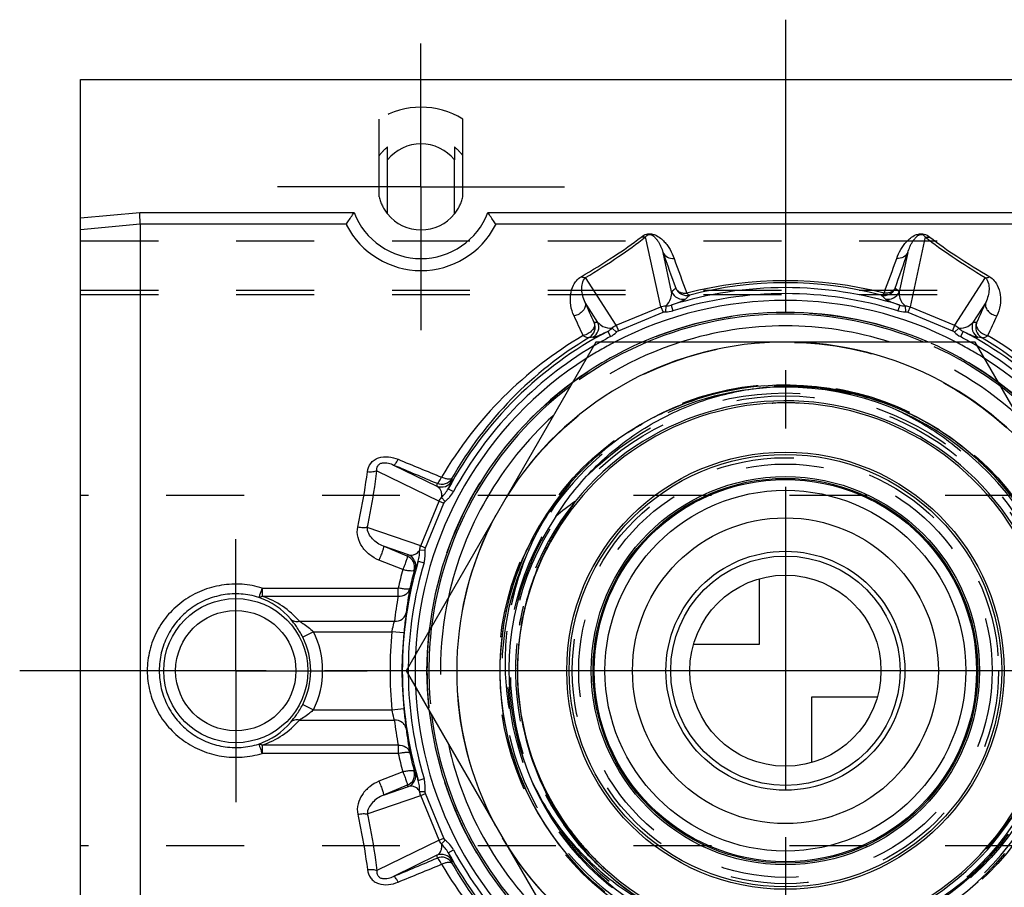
# Model space of a CAD drawing. Header units: millimetres. Extents: x 436 to 564, y 446 to 554.
# Tile 2 of 3: x 436 to 518, y 482 to 554. Entities that reach past the tile are written whole.
import ezdxf

# ---------------------------------------------------------------- set-up
doc = ezdxf.new("R2010")
doc.units = ezdxf.units.MM
doc.header["$LTSCALE"] = 65.185185
doc.linetypes.add('CENTER', pattern=[0.6, 0.375, -0.075, 0.075, -0.075])
doc.linetypes.add('HIDDEN', pattern=[0.2, 0.1, -0.1])
for name, color, linetype in [('ACHSEN_S', 7, 'CONTINUOUS'), ('FASEN', 7, 'CONTINUOUS'), ('KOERPER', 7, 'CONTINUOUS'), ('KONST.EL_MIT_GEO', 7, 'CONTINUOUS'), ('KURVEN', 7, 'CONTINUOUS')]:
    doc.layers.add(name, color=color, linetype=linetype)

msp = doc.modelspace()

# ---------------------------------------------------------------- linework, layer by layer
at = {"layer": 'ACHSEN_S', "color": 2, "linetype": 'CENTER'}
for p, q in [((500, 554.5), (500, 445.5)), ((564.087, 500), (435.913, 500))]:
    msp.add_line(p, q, dxfattribs=at)
at = {"layer": 'FASEN', "color": 7, "linetype": 'Continuous'}
for radius, start, end in [(30, 66.46464, 113.53543), (29.843, 67.15041, 112.84945), (28.869, 72.31374, 107.68618), (30, 126.45711, 173.53895), (30, 6.46113, 53.54299), (29.843, 127.16094, 172.84362), (29.843, 7.15626, 52.83895), (28.869, 132.31744, 167.68296), (30, 186.46113, 233.54299), (29.843, 187.15626, 232.83895), (30, 306.45711, 353.53895), (29.843, 307.16094, 352.84362), (28.869, 192.31698, 227.68252)]:
    msp.add_arc((500, 500), radius, start, end, dxfattribs=at)
at = {"layer": 'FASEN', "color": 8, "linetype": 'HIDDEN'}
for radius, start, end in [(28.869, 107.68618, 132.31744), (29.843, 112.84945, 127.16094), (30, 113.53543, 126.45711), (28.869, 47.68252, 72.31374), (29.843, 52.83895, 67.15041), (30, 53.54299, 66.46464), (28.869, 167.68296, 192.31698), (29.843, 172.84362, 187.15626), (30, 173.53895, 186.46113)]:
    msp.add_arc((500, 500), radius, start, end, dxfattribs=at)
at = {"layer": 'KOERPER', "color": 7, "linetype": 'Continuous'}
for p, q in [((441, 549.5), (559, 549.5)), ((466.7, 538.237), (466.7, 542.763)), ((472.3, 538.237), (472.3, 542.763))]:
    msp.add_line(p, q, dxfattribs=at)
at = {"layer": 'KOERPER', "color": 8, "linetype": 'HIDDEN'}
for p, q in [((466, 539.657), (466, 546.179)), ((473, 539.657), (473, 546.179)), ((466.7, 542.763), (466.7, 543.852)), ((472.3, 543.852), (472.3, 542.763)), ((441, 536), (559, 536)), ((441, 531.5), (559, 531.5)), ((559, 514.671), (441, 514.671)), ((559, 485.329), (441, 485.329))]:
    msp.add_line(p, q, dxfattribs=at)
at = {"layer": 'KOERPER', "color": 2, "linetype": 'CENTER'}
for q in [(454, 511), (443, 500), (454, 489), (465, 500)]:
    msp.add_line((454, 500), q, dxfattribs=at)
at = {"layer": 'KOERPER', "color": 7, "linetype": 'Continuous'}
for start, end in [(38.94253, 141.05747), (218.94206, 321.05794)]:
    msp.add_arc((469.5, 540.5), 3.6, start, end, dxfattribs=at)
at = {"layer": 'KOERPER', "color": 8, "linetype": 'HIDDEN'}
for radius, start, end in [(4.368, 129.87132, 143.25748), (4.368, 36.74252, 50.12868), (3.6, 193.5362, 218.94206), (3.6, 321.05794, 346.4638)]:
    msp.add_arc((469.5, 540.5), radius, start, end, dxfattribs=at)
at = {"layer": 'KONST.EL_MIT_GEO', "color": 2, "linetype": 'CENTER'}
for q in [(469.5, 552.5), (457.5, 540.5), (469.5, 528.5), (481.5, 540.5)]:
    msp.add_line((469.5, 540.5), q, dxfattribs=at)
at = {"layer": 'KONST.EL_MIT_GEO', "color": 7, "linetype": 'Continuous'}
for p, q in [((441, 450.5), (441, 549.5)), ((441, 537.899), (445.957, 538.357)), ((445.957, 538.357), (463.896, 538.357)), ((475.104, 538.357), (524.896, 538.357)), ((441, 536.948), (446, 537.409)), ((446, 537.41), (446, 462.59)), ((446, 537.41), (463.278, 537.41)), ((475.722, 537.41), (524.278, 537.41)), ((489.568, 530.464), (488.291, 536.315)), ((511.709, 536.315), (510.432, 530.464)), ((490.479, 531.715), (489.76, 535.012)), ((510.24, 535.012), (509.521, 531.715)), ((485.835, 528.918), (483.276, 532.906)), ((516.724, 532.906), (514.165, 528.918)), ((484.306, 529.158), (483.232, 530.832)), ((516.768, 530.832), (515.694, 529.158)), ((485.835, 528.918), (489.568, 530.464)), ((486.023, 528.464), (489.756, 530.011)), ((489.568, 530.464), (489.756, 530.011)), ((489.981, 530.538), (489.962, 530.048)), ((490.431, 530.606), (490.58, 530.129)), ((509.569, 530.606), (509.42, 530.129)), ((510.019, 530.538), (510.038, 530.048)), ((510.432, 530.464), (510.244, 530.011)), ((510.244, 530.011), (513.977, 528.464)), ((510.432, 530.464), (514.165, 528.918)), ((485.125, 528.408), (485.357, 527.965)), ((485.491, 528.678), (485.851, 528.344)), ((485.835, 528.918), (486.023, 528.464)), ((514.165, 528.918), (513.977, 528.464)), ((514.509, 528.678), (514.149, 528.344)), ((514.875, 528.408), (514.643, 527.965)), ((484.123, 527.5), (468.246, 500)), ((515.877, 527.5), (484.123, 527.5)), ((531.754, 500), (515.877, 527.5)), ((465.813, 516.732), (471.024, 514.195)), ((467.208, 517.22), (470.834, 515.455)), ((471.784, 515.236), (472.224, 514.999)), ((471.219, 514.492), (471.524, 514.176)), ((469.473, 510.452), (471.024, 514.195)), ((469.873, 510.286), (471.424, 514.029)), ((471.024, 514.195), (471.424, 514.029)), ((469.473, 510.452), (465.006, 511.994)), ((468.449, 509.695), (466.366, 510.414)), ((468.356, 509.596), (466.366, 510.414)), ((469.401, 510.104), (469.84, 510.111)), ((469.473, 510.452), (469.873, 510.286)), ((467.974, 508.459), (465.983, 509.256)), ((469.274, 509.178), (469.753, 509.035)), ((456.213, 506.918), (467.593, 506.918)), ((456.214, 506.918), (456.214, 506.228)), ((467.593, 506.228), (467.593, 506.918)), ((456.213, 506.228), (467.593, 506.228)), ((459.325, 504.134), (467.269, 504.134)), ((460.493, 503.268), (459.601, 502.819)), ((460.494, 503.268), (467.068, 503.268)), ((468.063, 503.169), (467.068, 503.268)), ((468.246, 500), (484.123, 472.5)), ((459.601, 497.181), (460.493, 496.732)), ((460.494, 496.732), (467.068, 496.732)), ((467.068, 496.732), (468.063, 496.831)), ((459.325, 495.866), (467.268, 495.866)), ((467.593, 493.772), (456.213, 493.772)), ((456.214, 493.772), (456.214, 493.082)), ((467.593, 493.772), (467.593, 493.082)), ((467.593, 493.082), (456.213, 493.082)), ((467.974, 491.541), (465.983, 490.744)), ((468.356, 490.404), (466.366, 489.586)), ((469.274, 490.822), (469.753, 490.965)), ((465.006, 488.006), (469.473, 489.548)), ((466.366, 489.586), (468.449, 490.305)), ((469.401, 489.896), (469.84, 489.889)), ((469.473, 489.548), (469.873, 489.714)), ((471.024, 485.805), (469.473, 489.548)), ((471.424, 485.971), (469.873, 489.714)), ((471.024, 485.805), (465.813, 483.268)), ((471.024, 485.805), (471.424, 485.971)), ((471.219, 485.508), (471.524, 485.824)), ((471.784, 484.764), (472.224, 485.001)), ((470.834, 484.545), (467.208, 482.78))]:
    msp.add_line(p, q, dxfattribs=at)
at = {"layer": 'KONST.EL_MIT_GEO', "color": 8, "linetype": 'HIDDEN'}
for p, q in [((441, 531.853), (559, 531.853)), ((441, 531.5), (559, 531.5)), ((494.954, 523.365), (493.839, 523.096)), ((496.032, 523.572), (494.906, 523.355)), ((497.118, 523.73), (495.983, 523.564)), ((498.211, 523.837), (497.069, 523.724)), ((499.307, 523.894), (498.161, 523.833)), ((500.404, 523.901), (499.257, 523.892)), ((501.501, 523.857), (500.355, 523.901)), ((502.595, 523.763), (501.452, 523.86)), ((503.683, 523.619), (502.545, 523.768)), ((504.763, 523.425), (503.634, 523.626)), ((505.833, 523.181), (504.714, 523.435)), ((492.833, 522.804), (491.747, 522.434)), ((493.887, 523.109), (492.785, 522.789)), ((506.891, 522.889), (505.785, 523.193)), ((507.935, 522.549), (506.844, 522.903)), ((508.961, 522.161), (507.888, 522.565)), ((490.772, 522.051), (489.724, 521.583)), ((491.794, 522.451), (490.726, 522.032)), ((498.886, 522.397), (498.923, 522.399)), ((498.917, 522.399), (498.948, 522.4)), ((498.919, 522.399), (498.95, 522.4)), ((499.96, 522.425), (500, 522.425)), ((509.969, 521.726), (508.915, 522.179)), ((510.956, 521.245), (509.924, 521.747)), ((488.788, 521.112), (487.788, 520.549)), ((489.769, 521.604), (488.744, 521.088)), ((511.92, 520.72), (510.912, 521.268)), ((487.831, 520.575), (486.858, 519.967)), ((512.858, 520.151), (511.877, 520.745)), ((513.77, 519.54), (512.816, 520.178)), ((485.995, 519.372), (485.082, 518.678)), ((486.899, 519.994), (485.955, 519.343)), ((514.652, 518.887), (513.729, 519.568)), ((485.121, 518.709), (484.24, 517.973)), ((515.504, 518.194), (514.613, 518.917)), ((484.278, 518.006), (483.432, 517.231)), ((516.322, 517.464), (515.466, 518.227)), ((483.468, 517.265), (482.658, 516.452)), ((517.107, 516.696), (516.286, 517.497)), ((517.855, 515.893), (517.072, 516.731)), ((482.693, 516.488), (481.922, 515.639)), ((518.566, 515.057), (517.822, 515.93)), ((481.954, 515.676), (481.223, 514.792)), ((481.253, 514.831), (480.563, 513.915)), ((480.592, 513.955), (479.945, 513.008)), ((479.972, 513.05), (479.369, 512.074)), ((518.186, 513.12), (518.222, 513.07)), ((518.202, 513.098), (518.222, 513.07)), ((479.394, 512.116), (478.837, 511.114)), ((478.86, 511.158), (478.349, 510.131)), ((478.37, 510.176), (477.907, 509.126)), ((477.926, 509.172), (477.511, 508.102)), ((477.528, 508.149), (477.163, 507.062)), ((477.178, 507.109), (476.863, 506.006)), ((476.875, 506.054), (476.611, 504.937)), ((477.763, 504.012), (477.767, 504.034)), ((477.764, 504.017), (477.773, 504.063)), ((477.765, 504.019), (477.773, 504.065)), ((477.767, 504.034), (477.773, 504.067)), ((477.898, 503.794), (477.905, 503.832)), ((477.898, 503.794), (477.905, 503.832)), ((477.905, 503.832), (477.915, 503.889)), ((477.911, 503.867), (477.921, 503.924)), ((477.921, 503.924), (477.932, 503.985)), ((477.932, 503.985), (477.94, 504.032)), ((477.932, 503.985), (477.94, 504.032)), ((477.576, 500.19), (477.576, 500.223)), ((477.579, 500.446), (477.58, 500.488)), ((477.792, 491.155), (478.242, 490.1)), ((478.222, 490.145), (478.72, 489.112)), ((478.697, 489.156), (479.242, 488.146)), ((479.217, 488.19), (479.808, 487.206)), ((479.782, 487.248), (480.417, 486.293)), ((481.571, 487.223), (481.537, 487.272)), ((480.388, 486.333), (481.066, 485.408)), ((481.036, 485.447), (481.756, 484.554)), ((482.872, 485.526), (482.854, 485.547)), ((481.724, 484.592), (482.484, 483.733)), ((517.618, 483.845), (518.373, 484.709)), ((482.451, 483.77), (483.25, 482.946)), ((516.858, 483.053), (517.652, 483.881)), ((483.214, 482.981), (484.05, 482.195)), ((516.062, 482.297), (516.902, 483.097)), ((484.013, 482.229), (484.884, 481.482)), ((485.347, 482.8), (485.31, 482.831)), ((485.381, 482.771), (485.347, 482.8))]:
    msp.add_line(p, q, dxfattribs=at)
for points in [[(518.989, 514.52), (518.317, 515.358), (517.609, 516.166), (516.865, 516.94), (516.087, 517.681), (515.276, 518.386), (514.434, 519.054), (513.733, 519.565)], [(478.924, 511.279), (478.429, 510.3), (477.979, 509.299), (477.575, 508.278), (477.219, 507.24), (476.91, 506.186), (476.651, 505.12), (476.44, 504.043), (476.28, 502.957), (476.169, 501.865), (476.108, 500.769), (476.098, 499.672), (476.139, 498.575), (476.229, 497.481), (476.37, 496.393), (476.56, 495.312), (476.8, 494.241), (477.089, 493.182), (477.426, 492.137), (477.811, 491.109)], [(476.622, 504.986), (476.418, 503.908), (476.263, 502.821), (476.159, 501.728), (476.104, 500.632), (476.101, 499.535), (476.147, 498.438), (476.244, 497.345), (476.391, 496.257), (476.588, 495.177), (476.834, 494.108), (477.129, 493.05), (477.472, 492.008), (477.862, 490.982), (478.3, 489.975), (478.783, 488.99), (479.31, 488.027), (479.882, 487.09), (480.496, 486.18), (481.151, 485.3)], [(481.723, 484.593), (482.317, 483.915), (483.058, 483.137), (483.833, 482.393), (484.64, 481.684)], [(513.479, 480.259), (514.371, 480.898), (515.233, 481.578), (516.125, 482.354)]]:
    msp.add_lwpolyline(points, dxfattribs=at)
for radius in [30, 27.5, 24, 23.25, 23, 17.834, 17.3]:
    msp.add_circle((500, 500), radius, dxfattribs=at)
at = {"layer": 'KONST.EL_MIT_GEO', "color": 7, "linetype": 'Continuous'}
for centre, radius in [((500, 500), 18.3), ((500, 500), 18.1), ((500, 500), 16.25), ((500, 500), 16.1), ((500, 500), 15.1), ((500, 500), 10), ((454, 500), 6.034), ((454, 500), 5.034)]:
    msp.add_circle(centre, radius, dxfattribs=at)
at = {"layer": 'KONST.EL_MIT_GEO', "color": 8, "linetype": 'HIDDEN'}
for centre, radius, start, end in [((469.5, 540.5), 6.671, 58.35425, 121.64575), ((500, 500), 31, 117.47665, 122.53268), ((500, 500), 31.567, 119.38505, 120.63349), ((500, 500), 31, 57.46738, 62.52326), ((500, 500), 31.567, 59.38842, 60.60729), ((500, 500), 23.733, 98.75534, 220.12987), ((500.001, 500.02), 22.405, 87.14584, 92.78737), ((500, 500.059), 22.366, 89.07419, 89.99982), ((499.992, 499.99), 23.747, 54.47529, 54.92625), ((500, 500), 22.596, 141.17756, 220.12989), ((500, 500), 22.425, 38.69711, 39.22497), ((500.019, 500.015), 22.401, 37.43608, 38.69568), ((499.996, 499.998), 22.429, 35.80736, 37.43631), ((500.057, 499.98), 23.793, 154.87443, 166.51786), ((500.272, 500.656), 23.712, 156.57332, 168.21752), ((499.994, 500.001), 22.589, 166.12959, 169.06692), ((499.975, 500.006), 22.4, 166.13122, 168.25143), ((499.982, 500.003), 22.407, 168.5881, 169.41323), ((500.009, 499.997), 22.435, 167.59553, 168.58964), ((500, 500), 23.733, 220.12987, 11.11444), ((500.011, 499.998), 22.437, 170.01647, 174.45108), ((500.018, 499.997), 22.614, 169.09135, 170.26232), ((499.926, 500.013), 22.521, 169.75402, 170.25969), ((499.981, 500.004), 22.577, 169.76966, 170.26325), ((499.966, 500.007), 22.561, 169.06786, 169.76969), ((499.972, 500.004), 22.397, 170.57058, 171.8404), ((499.957, 500.008), 22.382, 170.78241, 171.20759), ((499.936, 500.011), 22.36, 170.25979, 170.78243), ((499.99, 500.001), 22.415, 169.76151, 170.57055), ((500.01, 499.999), 22.435, 169.7645, 170.01647), ((499.946, 500.009), 22.37, 169.76169, 170.01266), ((499.962, 500.006), 22.386, 169.41332, 169.64054), ((500.027, 499.998), 22.452, 172.79904, 173.74415), ((499.993, 500.001), 22.418, 171.84066, 173.38684), ((500.007, 500), 22.432, 171.96929, 172.79904), ((499.981, 500.004), 22.406, 171.19204, 172.08446), ((500.019, 499.998), 22.444, 174.45112, 176.33789), ((499.988, 500.001), 22.413, 173.57826, 175.74315), ((500.039, 499.996), 22.464, 173.73615, 175.64884), ((500, 500), 31, 177.48209, 182.51802), ((499.997, 500.001), 22.422, 176.1427, 179.51381), ((499.992, 500), 22.417, 177.00728, 179.43073), ((500.013, 499.999), 22.438, 176.33794, 177.00755), ((499.962, 500.003), 22.387, 175.63927, 176.34037), ((500.031, 499.997), 22.456, 175.62438, 176.18905), ((500, 500), 31.567, 179.40607, 180.5983), ((500.012, 500.01), 22.612, 214.7456, 227.91328), ((500.017, 500.012), 22.446, 214.73459, 217.40189), ((499.995, 499.996), 22.589, 216.53685, 219.50322), ((500.014, 500.01), 22.442, 216.542, 217.43485), ((499.996, 499.996), 22.419, 217.40174, 221.09756), ((500.017, 500.014), 22.618, 218.33551, 228.93052), ((499.997, 500.001), 22.422, 218.33035, 219.56062), ((499.972, 499.977), 22.559, 219.50418, 220.13721), ((499.989, 499.991), 22.411, 219.36335, 220.13138), ((499.983, 499.986), 22.403, 219.56163, 220.13113), ((500, 500), 22.596, 220.12989, 228.93118), ((500.028, 500.027), 22.635, 220.13746, 228.92356), ((500.021, 500.02), 22.625, 220.13767, 228.92469), ((500, 500), 22.425, 220.13138, 220.85209), ((500.019, 500.019), 22.451, 220.1637, 228.92457), ((499.514, 500.514), 22.899, 221.92654, 230.70036), ((499.973, 499.969), 22.554, 228.40075, 228.67624), ((499.978, 499.975), 22.562, 228.67624, 228.93188), ((499.977, 499.975), 22.391, 228.49158, 228.92443), ((500.013, 500.014), 22.614, 228.93053, 229.44772), ((499.464, 500.46), 22.826, 230.70964, 230.89078), ((499.439, 500.435), 22.791, 230.90125, 243.19661)]:
    msp.add_arc(centre, radius, start, end, dxfattribs=at)
at = {"layer": 'KONST.EL_MIT_GEO', "color": 7, "linetype": 'Continuous'}
for centre, radius, start, end in [((469.5, 540.5), 6, 200.92766, 339.07224), ((469.5, 540.5), 7, 207.20783, 332.79217), ((673.635, 598.777), 194.618, 199.12576, 200.05792), ((305.526, 606.195), 216.737, 339.98965, 340.82667), ((666.611, 597.074), 186.718, 199.57359, 200.52393), ((313.428, 604.359), 207.966, 339.52462, 340.37786), ((500, 499.188), 33.458, 75.71536, 104.28464), ((500, 500.816), 31.657, 75.34576, 104.65424), ((500, 500), 32.067, 72.63792, 107.36219), ((521.201, 498.685), 45.108, 132.33614, 132.92621), ((491.404, 532.098), 1, 202.52439, 284.94047), ((500, 500), 31.567, 72.63786, 107.36214), ((491.745, 532.412), 1, 202.51652, 284.24294), ((508.255, 532.412), 1, 255.75706, 337.48348), ((508.596, 532.098), 1, 255.05957, 337.47561), ((478.799, 498.685), 45.108, 47.07379, 47.66386), ((67.098, 340.578), 457.563, 24.33755, 24.5695), ((500, 500), 31, 62.52326, 117.47665), ((521.925, 499.415), 43.838, 133.06453, 133.65753), ((478.075, 499.415), 43.838, 46.34242, 46.93542), ((919.848, 346.515), 443.223, 155.42675, 155.6662), ((83.021, 342.524), 440.982, 24.87986, 25.11562), ((483.075, 528.763), 1, 300.5268, 22.47588), ((483.382, 528.775), 1, 300.05957, 22.47561), ((485.938, 484.103), 45.084, 92.07369, 92.4645), ((516.618, 528.775), 1, 157.52439, 239.94047), ((514.062, 484.103), 45.084, 87.5355, 87.92631), ((516.925, 528.763), 1, 157.52412, 239.4732), ((904.487, 348.349), 427.198, 154.88058, 155.12394), ((500, 500), 32.067, 117.63792, 151.63207), ((500, 500), 32.067, 28.36793, 62.36218), ((499.737, 499.541), 33.023, 120.30115, 149.70299), ((500.315, 500.096), 32.451, 121.03749, 150.4287), ((500, 500), 27.514, 91.83596, 148.16404), ((484.91, 484.108), 43.814, 91.3424, 91.73515), ((500, 500), 31.567, 117.63785, 119.38505), ((500, 500), 27.514, 31.83596, 88.16404), ((500, 500), 31.567, 60.60729, 62.36215), ((515.091, 484.107), 43.814, 88.26535, 88.65809), ((499.685, 500.096), 32.451, 29.57132, 58.96253), ((500.263, 499.541), 33.023, 30.29688, 59.69897), ((500, 500), 31.567, 120.63349, 151.63192), ((500, 500), 31.567, 28.36808, 59.38842), ((500, 500), 31, 122.53268, 177.48209), ((500, 500), 31, 2.51802, 57.46738), ((500, 500), 23.733, 11.11444, 98.75534), ((500, 500), 22.596, 228.93118, 141.17756), ((499.999, 500), 22.424, 39.22497, 169.76291), ((471.217, 516.379), 1, 247.5249, 330.30495), ((471.225, 516.612), 1, 247.52452, 329.94954), ((515.805, 515.093), 43.727, 178.66573, 178.96381), ((515.81, 514.065), 44.997, 177.93401, 178.23064), ((495.159, 496.073), 22.141, 125.20098, 130.46802), ((500, 500), 22.425, 228.92483, 38.69711), ((500.026, 500.021), 22.391, 38.69732, 39.2258), ((500, 500), 27.514, 151.83596, 208.16404), ((500, 500), 23.15, 146.08343, 323.78693), ((501.222, 478.885), 44.982, 136.76933, 136.94148), ((467.973, 508.672), 1, 344.90137, 67.47535), ((468.065, 508.771), 1, 344.69506, 67.4751), ((499.01, 499.968), 32.177, 164.69988, 167.52591), ((500, 500), 32.067, 163.36807, 196.63193), ((500, 500), 31.567, 163.36806, 179.40607), ((500.492, 478.161), 43.711, 136.03409, 136.20706), ((500.495, 499.996), 32.66, 165.06655, 167.83142), ((500.03, 500.997), 32.006, 169.40875, 173.08772), ((453.996, 500.437), 6.017, 40.14092, 71.39533), ((453.998, 499.575), 7.012, 40.5568, 71.58114), ((499.97, 500.142), 32.944, 169.35428, 173.03929), ((500.321, 499.933), 22.753, 169.74051, 219.47943), ((454, 500), 6.27, 333.28454, 26.71546), ((454, 500), 7.269, 333.28477, 26.71528), ((500, 500), 33.094, 174.33268, 185.66738), ((500, 500), 32.094, 174.33267, 185.66733), ((500, 500), 31.567, 180.5983, 196.63194), ((500, 500), 22.425, 179.51381, 218.33035), ((500, 500), 31, 182.51802, 237.46738), ((500, 500), 31, 302.53268, 357.48209), ((453.996, 499.563), 6.017, 288.60597, 319.85834), ((453.998, 500.425), 7.012, 288.41903, 319.4433), ((500.311, 499.922), 33.291, 186.9987, 190.6455), ((500.031, 499.003), 32.007, 186.91234, 190.59132), ((498.955, 500.018), 32.12, 192.47159, 195.30263), ((500.467, 499.998), 32.631, 192.16742, 194.93464), ((467.973, 491.328), 1, 292.51952, 15.10376), ((468.065, 491.229), 1, 292.5249, 15.30495), ((500.494, 521.836), 43.711, 223.78883, 223.96182), ((501.222, 521.115), 44.982, 223.05852, 223.23067), ((499.992, 499.993), 22.415, 216.53128, 218.34154), ((500, 500), 27.514, 211.83596, 268.16404), ((499.975, 499.979), 22.392, 218.32734, 220.12932), ((500.54, 500.1), 23.028, 219.4546, 228.08211), ((500.025, 500.024), 22.459, 220.13624, 228.42195), ((500, 500), 27.514, 271.83596, 328.16404), ((471.217, 483.621), 1, 29.69505, 112.4751), ((500, 500), 32.067, 208.36793, 242.15303), ((500, 500), 31.567, 208.36808, 239.39205), ((500, 500), 32.067, 297.84698, 331.63207), ((500, 500), 31.567, 300.60801, 331.63192), ((515.81, 485.935), 44.997, 181.76936, 182.06599), ((471.225, 483.388), 1, 30.04563, 112.4803), ((499.734, 500.456), 33.019, 210.29557, 239.52981), ((515.805, 484.908), 43.727, 181.03765, 181.33574), ((500.315, 499.905), 32.452, 209.57162, 238.79177), ((499.685, 499.904), 32.452, 301.20824, 330.4284), ((500.265, 500.456), 33.019, 300.47036, 329.70426), ((499.973, 499.969), 22.384, 228.42646, 228.92337)]:
    msp.add_arc(centre, radius, start, end, dxfattribs=at)
for points, knots in [([(446, 537.41), (446, 537.458), (445.991, 537.579), (445.979, 537.895), (445.965, 538.163), (445.956, 538.357)], [0, 0, 0, 0, 0.151775, 0.384921, 1, 1, 1, 1]), ([(463.278, 537.41), (463.311, 537.463), (463.511, 537.782), (463.717, 538.098), (463.896, 538.357)], [0, 0, 0, 0, 0.165204, 1, 1, 1, 1]), ([(475.722, 537.41), (475.689, 537.463), (475.489, 537.782), (475.283, 538.098), (475.104, 538.357)], [0, 0, 0, 0, 0.165204, 1, 1, 1, 1]), ([(463.278, 537.41), (463.268, 537.394), (463.255, 537.355), (463.266, 537.316), (463.275, 537.299)], [0, 0, 0, 0, 0.500793, 1, 1, 1, 1]), ([(475.722, 537.41), (475.732, 537.394), (475.745, 537.355), (475.734, 537.316), (475.725, 537.299)], [0, 0, 0, 0, 0.500793, 1, 1, 1, 1]), ([(487.915, 536.303), (488.056, 536.415), (488.339, 536.567), (488.768, 536.585), (489.166, 536.471), (489.533, 536.241), (489.864, 535.928), (490.129, 535.601), (490.423, 535.144), (490.593, 534.774), (490.683, 534.521)], [0, 0, 0, 0, 0.140954, 0.241185, 0.328295, 0.461181, 0.575632, 0.683758, 0.789491, 1, 1, 1, 1]), ([(488.291, 536.315), (488.358, 536.402), (488.498, 536.525), (488.711, 536.518), (488.853, 536.462), (489.011, 536.351), (489.177, 536.173), (489.334, 535.953), (489.466, 535.728), (489.617, 535.419), (489.708, 535.177), (489.76, 535.012)], [0, 0, 0, 0, 0.139977, 0.209646, 0.258577, 0.331369, 0.452462, 0.564451, 0.673627, 0.782049, 1, 1, 1, 1]), ([(509.317, 534.521), (509.407, 534.774), (509.577, 535.145), (509.871, 535.601), (510.136, 535.928), (510.467, 536.241), (510.835, 536.471), (511.232, 536.585), (511.661, 536.567), (511.944, 536.415), (512.085, 536.303)], [0, 0, 0, 0, 0.210543, 0.316293, 0.42444, 0.538915, 0.671843, 0.758957, 0.859062, 1, 1, 1, 1]), ([(510.24, 535.012), (510.292, 535.177), (510.383, 535.419), (510.534, 535.728), (510.666, 535.953), (510.823, 536.174), (510.989, 536.351), (511.148, 536.462), (511.289, 536.518), (511.502, 536.525), (511.642, 536.402), (511.709, 536.315)], [0, 0, 0, 0, 0.217997, 0.326442, 0.435642, 0.54766, 0.668798, 0.741649, 0.790656, 0.860079, 1, 1, 1, 1]), ([(482.901, 532.978), (483.832, 533.531), (485.54, 534.583), (487.191, 535.729), (487.915, 536.303)], [0, 0, 0, 0, 0.539487, 1, 1, 1, 1]), ([(483.276, 532.906), (484.209, 533.474), (485.919, 534.554), (487.569, 535.728), (488.291, 536.315)], [0, 0, 0, 0, 0.539958, 1, 1, 1, 1]), ([(488.291, 536.315), (488.261, 536.307), (488.138, 536.281), (488.009, 536.285), (487.915, 536.303)], [0, 0, 0, 0, 0.243684, 1, 1, 1, 1]), ([(511.709, 536.315), (511.739, 536.307), (511.862, 536.281), (511.991, 536.285), (512.085, 536.303)], [0, 0, 0, 0, 0.243684, 1, 1, 1, 1]), ([(511.709, 536.315), (512.431, 535.728), (514.081, 534.554), (515.791, 533.474), (516.724, 532.906)], [0, 0, 0, 0, 0.460042, 1, 1, 1, 1]), ([(512.085, 536.303), (512.809, 535.729), (514.46, 534.583), (516.168, 533.531), (517.099, 532.978)], [0, 0, 0, 0, 0.460513, 1, 1, 1, 1]), ([(489.76, 535.012), (489.83, 534.852), (490.109, 534.567), (490.493, 534.505), (490.683, 534.521)], [0, 0, 0, 0, 0.478894, 1, 1, 1, 1]), ([(510.24, 535.012), (510.17, 534.852), (509.891, 534.567), (509.507, 534.505), (509.317, 534.521)], [0, 0, 0, 0, 0.478894, 1, 1, 1, 1]), ([(482.309, 529.697), (482.177, 529.979), (482, 530.563), (481.979, 531.457), (482.179, 532.17), (482.51, 532.679), (482.756, 532.892), (482.901, 532.978)], [0, 0, 0, 0, 0.258131, 0.499195, 0.735548, 0.860141, 1, 1, 1, 1]), ([(483.276, 532.906), (483.247, 532.901), (483.118, 532.893), (482.99, 532.934), (482.901, 532.978)], [0, 0, 0, 0, 0.228253, 1, 1, 1, 1]), ([(483.232, 530.832), (483.147, 531.006), (483.019, 531.36), (482.941, 531.905), (482.977, 532.438), (483.135, 532.788), (483.276, 532.906)], [0, 0, 0, 0, 0.266454, 0.512569, 0.747919, 1, 1, 1, 1]), ([(516.724, 532.906), (516.753, 532.901), (516.882, 532.893), (517.01, 532.934), (517.099, 532.978)], [0, 0, 0, 0, 0.228252, 1, 1, 1, 1]), ([(516.724, 532.906), (516.865, 532.788), (517.023, 532.438), (517.059, 531.905), (516.981, 531.36), (516.853, 531.006), (516.768, 530.832)], [0, 0, 0, 0, 0.252081, 0.487431, 0.733546, 1, 1, 1, 1]), ([(517.099, 532.978), (517.244, 532.892), (517.49, 532.679), (517.821, 532.17), (518.021, 531.457), (518, 530.563), (517.823, 529.979), (517.691, 529.697)], [0, 0, 0, 0, 0.139859, 0.264452, 0.500805, 0.74187, 1, 1, 1, 1]), ([(489.981, 530.538), (490.182, 530.701), (490.438, 531.092), (490.491, 531.536), (490.479, 531.715)], [0, 0, 0, 0, 0.590542, 1, 1, 1, 1]), ([(490.821, 532.029), (490.854, 531.955), (490.955, 531.815), (491.178, 531.67), (491.452, 531.596), (491.646, 531.6), (491.745, 531.611)], [0, 0, 0, 0, 0.226085, 0.465959, 0.724671, 1, 1, 1, 1]), ([(491.991, 531.443), (491.952, 531.435), (491.845, 531.48), (491.783, 531.561), (491.745, 531.611)], [0, 0, 0, 0, 0.390547, 1, 1, 1, 1]), ([(508.009, 531.443), (508.048, 531.435), (508.155, 531.48), (508.217, 531.561), (508.255, 531.611)], [0, 0, 0, 0, 0.390547, 1, 1, 1, 1]), ([(509.179, 532.029), (509.146, 531.955), (509.045, 531.815), (508.822, 531.67), (508.548, 531.596), (508.354, 531.6), (508.255, 531.611)], [0, 0, 0, 0, 0.226085, 0.465959, 0.724671, 1, 1, 1, 1]), ([(509.521, 531.715), (509.509, 531.536), (509.562, 531.092), (509.818, 530.701), (510.019, 530.538)], [0, 0, 0, 0, 0.409459, 1, 1, 1, 1]), ([(483.232, 530.832), (483.272, 530.726), (483.277, 530.465), (483.079, 530.114), (482.742, 529.836), (482.458, 529.727), (482.309, 529.697)], [0, 0, 0, 0, 0.208733, 0.449238, 0.720333, 1, 1, 1, 1]), ([(490.431, 530.606), (490.629, 530.677), (490.939, 530.791), (491.316, 530.942), (491.529, 531.043), (491.631, 531.102), (491.661, 531.131)], [0, 0, 0, 0, 0.471208, 0.739759, 0.90609, 1, 1, 1, 1]), ([(508.339, 531.131), (508.369, 531.102), (508.471, 531.043), (508.684, 530.942), (509.061, 530.791), (509.371, 530.677), (509.569, 530.606)], [0, 0, 0, 0, 0.093914, 0.260252, 0.528813, 1, 1, 1, 1]), ([(516.768, 530.832), (516.728, 530.726), (516.723, 530.465), (516.921, 530.114), (517.258, 529.837), (517.542, 529.727), (517.691, 529.697)], [0, 0, 0, 0, 0.208731, 0.44924, 0.720336, 1, 1, 1, 1]), ([(483.999, 529.145), (484.036, 529.046), (484.033, 528.797), (483.833, 528.466), (483.502, 528.194), (483.221, 528.09), (483.076, 528.053)], [0, 0, 0, 0, 0.201317, 0.440243, 0.714718, 1, 1, 1, 1]), ([(484.306, 529.158), (484.425, 529.023), (484.776, 528.747), (485.234, 528.651), (485.491, 528.678)], [0, 0, 0, 0, 0.409464, 1, 1, 1, 1]), ([(514.509, 528.678), (514.766, 528.651), (515.224, 528.747), (515.575, 529.023), (515.694, 529.158)], [0, 0, 0, 0, 0.590536, 1, 1, 1, 1]), ([(516.001, 529.145), (515.964, 529.046), (515.967, 528.797), (516.167, 528.466), (516.498, 528.194), (516.779, 528.09), (516.924, 528.053)], [0, 0, 0, 0, 0.201317, 0.440243, 0.714718, 1, 1, 1, 1]), ([(483.883, 527.909), (483.925, 527.91), (484.039, 527.941), (484.261, 528.02), (484.634, 528.179), (484.934, 528.318), (485.125, 528.408)], [0, 0, 0, 0, 0.093913, 0.260251, 0.528812, 1, 1, 1, 1]), ([(514.875, 528.408), (515.066, 528.318), (515.366, 528.179), (515.739, 528.02), (515.961, 527.941), (516.075, 527.91), (516.117, 527.909)], [0, 0, 0, 0, 0.471206, 0.739758, 0.90609, 1, 1, 1, 1]), ([(483.583, 527.901), (483.552, 527.884), (483.45, 527.86), (483.266, 527.914), (483.141, 527.999), (483.076, 528.053)], [0, 0, 0, 0, 0.191638, 0.542213, 1, 1, 1, 1]), ([(516.417, 527.901), (516.448, 527.884), (516.55, 527.86), (516.734, 527.914), (516.859, 527.999), (516.924, 528.053)], [0, 0, 0, 0, 0.191638, 0.542214, 1, 1, 1, 1]), ([(480.789, 512.917), (481.647, 514.281), (483.655, 516.837), (487.389, 519.961), (491.683, 522.252), (494.802, 523.164), (496.387, 523.457)], [0, 0, 0, 0, 0.249998, 0.499992, 0.749992, 1, 1, 1, 1]), ([(496.387, 523.457), (497.879, 523.732), (500.933, 523.955), (505.478, 523.386), (509.828, 521.944), (512.49, 520.438), (513.733, 519.565)], [0, 0, 0, 0, 0.249919, 0.499924, 0.749978, 1, 1, 1, 1]), ([(513.733, 519.565), (514.976, 518.693), (517.297, 516.701), (520.132, 513.101), (522.212, 509.019), (523.04, 506.072), (523.288, 504.575)], [0, 0, 0, 0, 0.250062, 0.500084, 0.750071, 1, 1, 1, 1]), ([(465.013, 516.642), (465.045, 516.896), (465.187, 517.284), (465.571, 517.654), (466.069, 517.905), (466.788, 517.954), (467.332, 517.802), (467.59, 517.696)], [0, 0, 0, 0, 0.235843, 0.358568, 0.485085, 0.74275, 1, 1, 1, 1]), ([(467.208, 517.22), (467.231, 517.215), (467.297, 517.255), (467.379, 517.35), (467.485, 517.504), (467.554, 517.626), (467.59, 517.696)], [0, 0, 0, 0, 0.113409, 0.321231, 0.623004, 1, 1, 1, 1]), ([(465.006, 511.994), (465.091, 512.393), (465.411, 513.963), (465.666, 515.547), (465.813, 516.732)], [0, 0, 0, 0, 0.25456, 1, 1, 1, 1]), ([(465.813, 516.732), (465.703, 516.68), (465.433, 516.624), (465.161, 516.627), (465.013, 516.642)], [0, 0, 0, 0, 0.447631, 1, 1, 1, 1]), ([(465.813, 516.732), (465.797, 516.866), (465.816, 517.099), (466.031, 517.326), (466.274, 517.406), (466.527, 517.411), (466.844, 517.361), (467.067, 517.282), (467.208, 517.22)], [0, 0, 0, 0, 0.218437, 0.344915, 0.48361, 0.620346, 0.751304, 1, 1, 1, 1]), ([(464.206, 512.021), (464.291, 512.41), (464.611, 513.941), (464.866, 515.486), (465.013, 516.642)], [0, 0, 0, 0, 0.254564, 1, 1, 1, 1]), ([(470.842, 515.688), (470.865, 515.683), (470.93, 515.731), (471.01, 515.83), (471.118, 515.996), (471.185, 516.128), (471.225, 516.201)], [0, 0, 0, 0, 0.107622, 0.315651, 0.62024, 1, 1, 1, 1]), ([(472.091, 516.111), (472.066, 516.073), (471.956, 516.017), (471.755, 516.024), (471.5, 516.082), (471.32, 516.157), (471.225, 516.201)], [0, 0, 0, 0, 0.14748, 0.364303, 0.655432, 1, 1, 1, 1]), ([(471.784, 515.236), (471.831, 515.331), (471.91, 515.489), (472.008, 515.686), (472.059, 515.806), (472.085, 515.864), (472.086, 515.884)], [0, 0, 0, 0, 0.445653, 0.740566, 0.919051, 1, 1, 1, 1]), ([(471.219, 514.492), (471.247, 514.624), (471.254, 514.856), (471.131, 515.208), (470.958, 515.383), (470.834, 515.455)], [0, 0, 0, 0, 0.367948, 0.611156, 1, 1, 1, 1]), ([(471.219, 514.492), (471.312, 514.616), (471.527, 514.842), (471.71, 515.098), (471.784, 515.236)], [0, 0, 0, 0, 0.497514, 1, 1, 1, 1]), ([(471.524, 514.176), (471.589, 514.239), (471.724, 514.36), (471.977, 514.618), (472.138, 514.84), (472.224, 514.999)], [0, 0, 0, 0, 0.250275, 0.500493, 1, 1, 1, 1]), ([(477.943, 504.045), (478.027, 504.504), (478.223, 505.416), (478.6, 506.764), (479.059, 508.087), (479.506, 509.164), (479.902, 510.009), (480.218, 510.633), (480.552, 511.248), (480.903, 511.853), (481.21, 512.349), (481.463, 512.74), (481.656, 513.032), (481.853, 513.321), (482.019, 513.561), (482.152, 513.752), (482.235, 513.872), (482.3, 513.968), (482.341, 514.029), (482.368, 514.072), (482.383, 514.096), (482.394, 514.115), (482.405, 514.135), (482.415, 514.15), (482.421, 514.183), (482.402, 514.169), (482.396, 514.165)], [0, 0, 0, 0, 0.12503, 0.250057, 0.375084, 0.50011, 0.562629, 0.625147, 0.687666, 0.750183, 0.812699, 0.843957, 0.875215, 0.906471, 0.937725, 0.95335, 0.968972, 0.976781, 0.984587, 0.988487, 0.990436, 0.992381, 0.994319, 0.99624, 0.998121, 1, 1, 1, 1]), ([(465.983, 509.256), (465.704, 509.368), (465.18, 509.673), (464.56, 510.329), (464.174, 511.135), (464.144, 511.74), (464.206, 512.021)], [0, 0, 0, 0, 0.254879, 0.507075, 0.755508, 1, 1, 1, 1]), ([(465.006, 511.994), (464.892, 511.966), (464.62, 511.959), (464.354, 511.992), (464.206, 512.021)], [0, 0, 0, 0, 0.43591, 1, 1, 1, 1]), ([(466.366, 510.414), (466.19, 510.483), (465.857, 510.66), (465.431, 511.019), (465.105, 511.456), (464.997, 511.816), (465.006, 511.994)], [0, 0, 0, 0, 0.258731, 0.510729, 0.756801, 1, 1, 1, 1]), ([(466.366, 510.414), (466.375, 510.405), (466.371, 510.359), (466.359, 510.286), (466.326, 510.168), (466.28, 510.02), (466.219, 509.846), (466.122, 509.587), (466.041, 509.389), (465.983, 509.256)], [0, 0, 0, 0, 0.030357, 0.095697, 0.194913, 0.323752, 0.476254, 0.645156, 1, 1, 1, 1]), ([(469.753, 509.035), (469.805, 509.208), (469.848, 509.479), (469.852, 509.84), (469.842, 510.021), (469.84, 510.111)], [0, 0, 0, 0, 0.499507, 0.749725, 1, 1, 1, 1]), ([(468.356, 509.596), (468.365, 509.589), (468.359, 509.543), (468.346, 509.473), (468.314, 509.356), (468.267, 509.212), (468.207, 509.042), (468.112, 508.786), (468.028, 508.592), (467.974, 508.459)], [0, 0, 0, 0, 0.02978, 0.094493, 0.193264, 0.321715, 0.47404, 0.64313, 1, 1, 1, 1]), ([(468.449, 509.695), (468.587, 509.659), (468.833, 509.66), (469.168, 509.822), (469.327, 509.991), (469.401, 510.104)], [0, 0, 0, 0, 0.388837, 0.632045, 1, 1, 1, 1]), ([(469.274, 509.178), (469.32, 509.328), (469.372, 509.638), (469.379, 509.95), (469.401, 510.104)], [0, 0, 0, 0, 0.502486, 1, 1, 1, 1]), ([(468.939, 508.412), (468.927, 508.378), (468.802, 508.342), (468.606, 508.346), (468.307, 508.383), (468.09, 508.426), (467.974, 508.459)], [0, 0, 0, 0, 0.108217, 0.324284, 0.634293, 1, 1, 1, 1]), ([(469.03, 508.507), (469.044, 508.521), (469.066, 508.581), (469.115, 508.702), (469.185, 508.91), (469.241, 509.077), (469.274, 509.178)], [0, 0, 0, 0, 0.080954, 0.259454, 0.55439, 1, 1, 1, 1]), ([(456.213, 506.918), (455.665, 507.086), (454.527, 507.297), (452.796, 507.22), (451.128, 506.754), (449.611, 505.922), (448.326, 504.765), (447.346, 503.34), (446.731, 501.722), (446.591, 500.572), (446.591, 500)], [0, 0, 0, 0, 0.125188, 0.250432, 0.375542, 0.500421, 0.62516, 0.749942, 0.874895, 1, 1, 1, 1]), ([(455.916, 506.14), (455.967, 506.205), (456.057, 506.476), (456.156, 506.732), (456.214, 506.918)], [0, 0, 0, 0, 0.298425, 1, 1, 1, 1]), ([(468.57, 506.88), (468.565, 506.868), (468.534, 506.847), (468.472, 506.829), (468.378, 506.824), (468.202, 506.825), (467.936, 506.856), (467.712, 506.89), (467.593, 506.918)], [0, 0, 0, 0, 0.037279, 0.102802, 0.196698, 0.318792, 0.631502, 1, 1, 1, 1]), ([(467.593, 506.228), (467.811, 506.217), (468.151, 506.3), (468.461, 506.594), (468.547, 506.783), (468.57, 506.88)], [0, 0, 0, 0, 0.519018, 0.764047, 1, 1, 1, 1]), ([(455.916, 506.14), (455.438, 506.29), (454.442, 506.478), (452.927, 506.403), (451.473, 505.977), (450.16, 505.225), (449.059, 504.19), (448.227, 502.928), (447.708, 501.506), (447.59, 500.501), (447.59, 500)], [0, 0, 0, 0, 0.125232, 0.250542, 0.375659, 0.500464, 0.625098, 0.74982, 0.874801, 1, 1, 1, 1]), ([(456.214, 506.228), (456.189, 506.209), (456.102, 506.152), (455.988, 506.122), (455.916, 506.14)], [0, 0, 0, 0, 0.29393, 1, 1, 1, 1]), ([(467.269, 504.134), (467.496, 504.127), (467.85, 504.223), (468.161, 504.544), (468.24, 504.747), (468.257, 504.849)], [0, 0, 0, 0, 0.519038, 0.764259, 1, 1, 1, 1]), ([(468.257, 504.849), (468.245, 504.747), (468.174, 504.188), (468.109, 503.628), (468.063, 503.169)], [0, 0, 0, 0, 0.181818, 1, 1, 1, 1]), ([(459.601, 502.819), (459.447, 503.124), (459.137, 503.643), (458.764, 504.117), (458.596, 504.316)], [0, 0, 0, 0, 0.567138, 1, 1, 1, 1]), ([(458.596, 504.316), (458.683, 504.229), (458.924, 504.099), (459.192, 504.106), (459.325, 504.134)], [0, 0, 0, 0, 0.476285, 1, 1, 1, 1]), ([(459.325, 504.134), (459.419, 504.079), (459.834, 503.829), (460.226, 503.534), (460.493, 503.268)], [0, 0, 0, 0, 0.223931, 1, 1, 1, 1]), ([(467.068, 503.268), (467.085, 503.354), (467.146, 503.644), (467.219, 503.932), (467.269, 504.134)], [0, 0, 0, 0, 0.296653, 1, 1, 1, 1]), ([(446.591, 500), (446.591, 499.428), (446.731, 498.278), (447.346, 496.66), (448.326, 495.235), (449.611, 494.078), (451.128, 493.246), (452.796, 492.78), (454.527, 492.703), (455.665, 492.914), (456.213, 493.082)], [0, 0, 0, 0, 0.125104, 0.250055, 0.374836, 0.499576, 0.624456, 0.749566, 0.874811, 1, 1, 1, 1]), ([(447.59, 500), (447.59, 499.499), (447.708, 498.494), (448.227, 497.072), (449.059, 495.81), (450.16, 494.775), (451.473, 494.023), (452.927, 493.597), (454.442, 493.522), (455.438, 493.71), (455.916, 493.86)], [0, 0, 0, 0, 0.125197, 0.250176, 0.374898, 0.499533, 0.624338, 0.749456, 0.874767, 1, 1, 1, 1]), ([(458.596, 495.684), (458.764, 495.883), (459.137, 496.357), (459.447, 496.876), (459.601, 497.181)], [0, 0, 0, 0, 0.432866, 1, 1, 1, 1]), ([(460.493, 496.732), (460.401, 496.64), (460.04, 496.314), (459.632, 496.045), (459.325, 495.866)], [0, 0, 0, 0, 0.267939, 1, 1, 1, 1]), ([(467.269, 495.866), (467.256, 495.919), (467.183, 496.207), (467.115, 496.495), (467.068, 496.732)], [0, 0, 0, 0, 0.185775, 1, 1, 1, 1]), ([(468.063, 496.831), (468.08, 496.662), (468.138, 496.101), (468.21, 495.542), (468.257, 495.151)], [0, 0, 0, 0, 0.300791, 1, 1, 1, 1]), ([(459.325, 495.866), (459.192, 495.894), (458.924, 495.901), (458.683, 495.771), (458.596, 495.684)], [0, 0, 0, 0, 0.523723, 1, 1, 1, 1]), ([(468.257, 495.151), (468.24, 495.253), (468.161, 495.456), (467.85, 495.777), (467.496, 495.873), (467.269, 495.866)], [0, 0, 0, 0, 0.235739, 0.48096, 1, 1, 1, 1]), ([(455.916, 493.86), (455.938, 493.866), (456.045, 493.875), (456.148, 493.822), (456.214, 493.772)], [0, 0, 0, 0, 0.218891, 1, 1, 1, 1]), ([(456.214, 493.082), (456.175, 493.181), (456.134, 493.33), (456.067, 493.514), (456.024, 493.628), (455.988, 493.721), (455.958, 493.793), (455.936, 493.833), (455.924, 493.859), (455.916, 493.86)], [0, 0, 0, 0, 0.383993, 0.553199, 0.700522, 0.821766, 0.913425, 0.972877, 1, 1, 1, 1]), ([(467.593, 493.772), (467.811, 493.783), (468.151, 493.7), (468.461, 493.406), (468.547, 493.217), (468.57, 493.12)], [0, 0, 0, 0, 0.519019, 0.764048, 1, 1, 1, 1]), ([(467.593, 493.082), (467.712, 493.11), (467.936, 493.144), (468.202, 493.175), (468.378, 493.176), (468.472, 493.171), (468.534, 493.153), (468.565, 493.132), (468.57, 493.12)], [0, 0, 0, 0, 0.368498, 0.681208, 0.803302, 0.897198, 0.962721, 1, 1, 1, 1]), ([(467.974, 491.541), (468.09, 491.574), (468.307, 491.617), (468.606, 491.654), (468.802, 491.658), (468.927, 491.622), (468.939, 491.588)], [0, 0, 0, 0, 0.365707, 0.675716, 0.891783, 1, 1, 1, 1]), ([(467.974, 491.541), (468.028, 491.408), (468.112, 491.214), (468.207, 490.958), (468.267, 490.788), (468.314, 490.644), (468.346, 490.527), (468.359, 490.457), (468.365, 490.411), (468.356, 490.404)], [0, 0, 0, 0, 0.35687, 0.52596, 0.678285, 0.806736, 0.905507, 0.97022, 1, 1, 1, 1]), ([(469.274, 490.822), (469.241, 490.923), (469.185, 491.09), (469.115, 491.298), (469.066, 491.419), (469.044, 491.479), (469.03, 491.493)], [0, 0, 0, 0, 0.44561, 0.740546, 0.919046, 1, 1, 1, 1]), ([(465.983, 490.744), (465.704, 490.632), (465.18, 490.327), (464.56, 489.671), (464.174, 488.865), (464.144, 488.26), (464.206, 487.979)], [0, 0, 0, 0, 0.254879, 0.507079, 0.755512, 1, 1, 1, 1]), ([(465.983, 490.744), (466.041, 490.611), (466.122, 490.413), (466.219, 490.154), (466.28, 489.98), (466.326, 489.832), (466.359, 489.714), (466.371, 489.641), (466.375, 489.595), (466.366, 489.586)], [0, 0, 0, 0, 0.354844, 0.523747, 0.676249, 0.805088, 0.904303, 0.969643, 1, 1, 1, 1]), ([(469.401, 489.896), (469.327, 490.009), (469.168, 490.178), (468.833, 490.34), (468.587, 490.341), (468.449, 490.305)], [0, 0, 0, 0, 0.367955, 0.611162, 1, 1, 1, 1]), ([(469.401, 489.896), (469.379, 490.05), (469.372, 490.362), (469.32, 490.672), (469.274, 490.822)], [0, 0, 0, 0, 0.497514, 1, 1, 1, 1]), ([(469.84, 489.889), (469.842, 489.979), (469.852, 490.16), (469.848, 490.521), (469.805, 490.792), (469.753, 490.965)], [0, 0, 0, 0, 0.250275, 0.500493, 1, 1, 1, 1]), ([(466.366, 489.586), (466.19, 489.517), (465.857, 489.34), (465.431, 488.981), (465.105, 488.544), (464.996, 488.184), (465.006, 488.006)], [0, 0, 0, 0, 0.25873, 0.51073, 0.756806, 1, 1, 1, 1]), ([(464.206, 487.979), (464.354, 488.008), (464.62, 488.041), (464.892, 488.034), (465.006, 488.006)], [0, 0, 0, 0, 0.56409, 1, 1, 1, 1]), ([(464.206, 487.979), (464.291, 487.59), (464.611, 486.059), (464.866, 484.514), (465.013, 483.358)], [0, 0, 0, 0, 0.254564, 1, 1, 1, 1]), ([(465.006, 488.006), (465.091, 487.607), (465.411, 486.037), (465.666, 484.453), (465.813, 483.268)], [0, 0, 0, 0, 0.25456, 1, 1, 1, 1]), ([(485.155, 482.965), (486.328, 481.912), (488.901, 480.048), (493.249, 478.117), (497.905, 477.126), (502.664, 477.116), (507.324, 478.084), (511.686, 479.987), (515.567, 482.739), (517.729, 485.066), (518.678, 486.323)], [0, 0, 0, 0, 0.125, 0.249992, 0.374991, 0.49999, 0.624991, 0.749993, 0.874992, 1, 1, 1, 1]), ([(470.834, 484.545), (470.958, 484.617), (471.131, 484.792), (471.254, 485.144), (471.247, 485.376), (471.219, 485.508)], [0, 0, 0, 0, 0.388844, 0.632052, 1, 1, 1, 1]), ([(471.784, 484.764), (471.71, 484.902), (471.527, 485.158), (471.312, 485.384), (471.219, 485.508)], [0, 0, 0, 0, 0.502486, 1, 1, 1, 1]), ([(472.224, 485.001), (472.138, 485.16), (471.977, 485.382), (471.724, 485.64), (471.589, 485.761), (471.524, 485.824)], [0, 0, 0, 0, 0.499507, 0.749725, 1, 1, 1, 1]), ([(472.086, 484.116), (472.085, 484.136), (472.059, 484.194), (472.008, 484.314), (471.91, 484.511), (471.831, 484.669), (471.784, 484.764)], [0, 0, 0, 0, 0.080949, 0.259435, 0.554347, 1, 1, 1, 1]), ([(471.225, 483.799), (471.185, 483.872), (471.118, 484.004), (471.01, 484.17), (470.93, 484.269), (470.865, 484.317), (470.842, 484.312)], [0, 0, 0, 0, 0.37976, 0.684349, 0.892378, 1, 1, 1, 1]), ([(471.225, 483.799), (471.32, 483.843), (471.5, 483.918), (471.755, 483.976), (471.956, 483.983), (472.066, 483.927), (472.091, 483.889)], [0, 0, 0, 0, 0.344568, 0.635697, 0.85252, 1, 1, 1, 1]), ([(465.013, 483.358), (465.161, 483.373), (465.433, 483.376), (465.703, 483.32), (465.813, 483.268)], [0, 0, 0, 0, 0.55237, 1, 1, 1, 1]), ([(465.013, 483.358), (465.045, 483.104), (465.187, 482.716), (465.57, 482.346), (466.069, 482.095), (466.788, 482.046), (467.332, 482.198), (467.59, 482.304)], [0, 0, 0, 0, 0.23585, 0.358573, 0.48509, 0.742753, 1, 1, 1, 1]), ([(465.813, 483.268), (465.797, 483.134), (465.816, 482.901), (466.032, 482.674), (466.274, 482.594), (466.527, 482.589), (466.844, 482.639), (467.067, 482.718), (467.208, 482.78)], [0, 0, 0, 0, 0.218447, 0.344919, 0.483616, 0.620353, 0.751309, 1, 1, 1, 1]), ([(467.59, 482.304), (467.554, 482.374), (467.485, 482.496), (467.379, 482.65), (467.297, 482.745), (467.231, 482.785), (467.208, 482.78)], [0, 0, 0, 0, 0.376996, 0.678769, 0.886591, 1, 1, 1, 1])]:
    msp.add_open_spline(points, degree=3, knots=knots, dxfattribs=at)
for points in [[(489.568, 530.464), (489.697, 530.517), (489.841, 530.543), (489.981, 530.538)], [(489.756, 530.011), (489.82, 530.037), (489.893, 530.05), (489.962, 530.048)], [(489.962, 530.048), (490.17, 530.04), (490.382, 530.067), (490.58, 530.129)], [(489.981, 530.538), (490.133, 530.538), (490.286, 530.56), (490.431, 530.606)], [(509.42, 530.129), (509.618, 530.067), (509.83, 530.04), (510.038, 530.048)], [(509.569, 530.606), (509.714, 530.56), (509.867, 530.538), (510.019, 530.538)], [(510.019, 530.538), (510.159, 530.543), (510.303, 530.517), (510.432, 530.464)], [(510.038, 530.048), (510.107, 530.05), (510.18, 530.037), (510.244, 530.011)], [(485.125, 528.408), (485.259, 528.478), (485.383, 528.571), (485.491, 528.678)], [(485.357, 527.965), (485.541, 528.062), (485.71, 528.192), (485.851, 528.344)], [(485.491, 528.678), (485.586, 528.78), (485.706, 528.864), (485.835, 528.918)], [(485.851, 528.344), (485.898, 528.396), (485.958, 528.438), (486.023, 528.464)], [(513.977, 528.464), (514.042, 528.438), (514.102, 528.396), (514.149, 528.344)], [(514.149, 528.344), (514.29, 528.192), (514.459, 528.062), (514.643, 527.965)], [(514.165, 528.918), (514.294, 528.864), (514.414, 528.78), (514.509, 528.678)], [(514.509, 528.678), (514.617, 528.571), (514.741, 528.478), (514.875, 528.408)], [(467.59, 517.696), (468.802, 517.197), (470.013, 516.699), (471.225, 516.201)], [(467.208, 517.22), (468.419, 516.709), (469.631, 516.198), (470.842, 515.688)], [(471.024, 514.195), (471.07, 514.304), (471.137, 514.406), (471.219, 514.492)], [(471.424, 514.029), (471.446, 514.084), (471.481, 514.135), (471.524, 514.176)], [(469.401, 510.104), (469.404, 510.222), (469.429, 510.342), (469.473, 510.452)], [(469.84, 510.111), (469.839, 510.171), (469.851, 510.232), (469.873, 510.286)], [(469.473, 489.548), (469.429, 489.658), (469.404, 489.778), (469.401, 489.896)], [(469.873, 489.714), (469.851, 489.768), (469.839, 489.829), (469.84, 489.889)], [(471.219, 485.508), (471.137, 485.594), (471.07, 485.696), (471.024, 485.805)], [(471.524, 485.824), (471.481, 485.865), (471.446, 485.916), (471.424, 485.971)], [(467.208, 482.78), (468.419, 483.291), (469.631, 483.802), (470.842, 484.312)], [(467.59, 482.304), (468.802, 482.803), (470.013, 483.301), (471.225, 483.799)]]:
    msp.add_open_spline(points, degree=3, dxfattribs=at)
at = {"layer": 'KONST.EL_MIT_GEO', "color": 8, "linetype": 'HIDDEN'}
for points, knots in [([(478.515, 510.083), (479.118, 511.475), (480.637, 514.134), (483.644, 517.589), (487.268, 520.396), (491.365, 522.449), (495.782, 523.671), (500.353, 524.016), (504.9, 523.467), (507.809, 522.511), (509.19, 521.882)], [0, 0, 0, 0, 0.124974, 0.249973, 0.374982, 0.499999, 0.625018, 0.750027, 0.875026, 1, 1, 1, 1]), ([(509.19, 521.882), (510.603, 521.238), (513.311, 519.668), (516.824, 516.563), (519.656, 512.824), (521.687, 508.596), (522.831, 504.047), (523.036, 499.36), (522.287, 494.73), (521.167, 491.806), (520.465, 490.421)], [0, 0, 0, 0, 0.12501, 0.250013, 0.375017, 0.500018, 0.625017, 0.750014, 0.875005, 1, 1, 1, 1]), ([(482.477, 485.213), (481.267, 486.561), (479.159, 489.556), (477.143, 494.653), (476.362, 500.079), (476.691, 503.724), (477.06, 505.497)], [0, 0, 0, 0, 0.249989, 0.499987, 0.749992, 1, 1, 1, 1]), ([(520.465, 490.421), (520.14, 489.781), (519.442, 488.527), (517.829, 486.154), (515.413, 483.48), (511.971, 480.868), (509.388, 479.584), (508.051, 479.07)], [0, 0, 0, 0, 0.125101, 0.250197, 0.500123, 0.750053, 1, 1, 1, 1])]:
    msp.add_open_spline(points, degree=3, knots=knots, dxfattribs=at)
at = {"layer": 'KURVEN', "color": 40, "linetype": 'Continuous'}
for p, q in [((500, 510.002), (500, 489.998)), ((497.8, 507.692), (497.8, 502.2)), ((497.8, 502.2), (492.308, 502.2)), ((510.002, 500), (489.998, 500)), ((502.2, 497.8), (507.692, 497.8)), ((502.2, 492.308), (502.2, 497.8))]:
    msp.add_line(p, q, dxfattribs=at)
at = {"layer": 'KURVEN', "color": 8, "linetype": 'HIDDEN'}
for p, q in [((489.998, 500), (484.172, 500)), ((515.828, 500), (510.001, 500))]:
    msp.add_line(p, q, dxfattribs=at)
at = {"layer": 'KURVEN', "color": 40, "linetype": 'Continuous'}
for radius in [16, 12.8, 9.6, 8]:
    msp.add_circle((500, 500), radius, dxfattribs=at)

doc.saveas('drawing.dxf')
